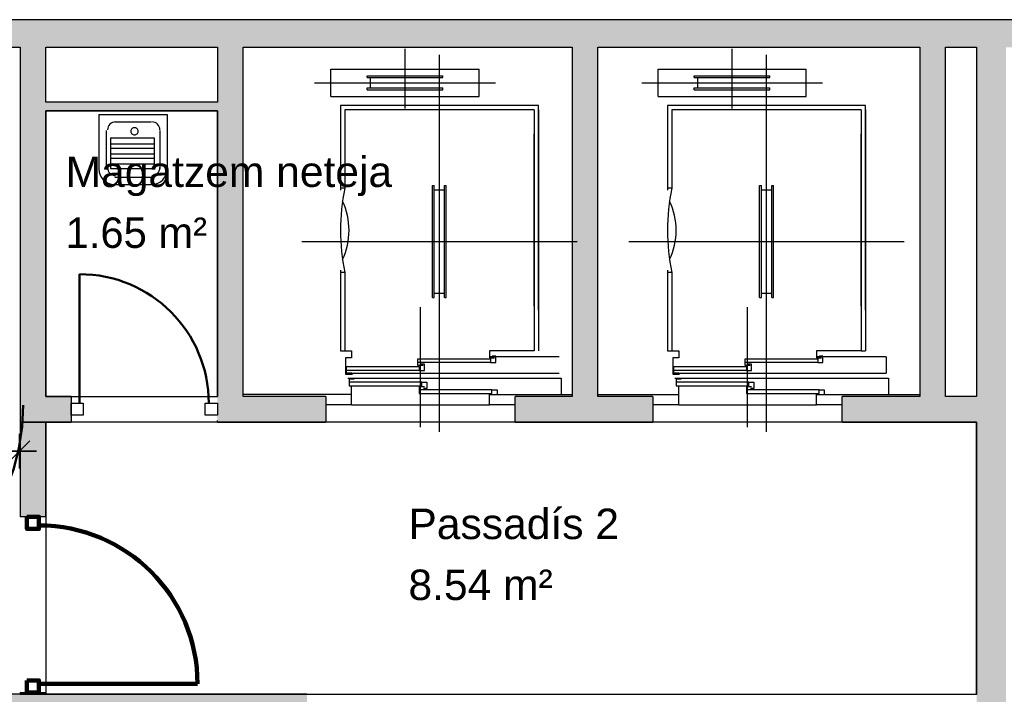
# Model space of a CAD drawing. Header units: metres. Extents: x -1 to 442, y -6 to 31.
# Tile 22 of 24: x 415.78 to 421.5, y 24.31 to 28.23. Entities that reach past the tile are written whole.
import ezdxf

# ---------------------------------------------------------------- set-up
doc = ezdxf.new("R2010")
doc.units = ezdxf.units.M
doc.header["$PDMODE"] = 65
doc.linetypes.add('CONTINUA', pattern=[0])
doc.linetypes.add('VERDECKT', pattern=[9.525, 6.35, -3.175])
for name, color, linetype, lineweight in [('3D P2 MURS', 7, 'CONTINUA', 25), ('3D P2 MURS NOUS', 7, 'CONTINUA', 25), ('P2 COTES', 7, 'CONTINUA', 25), ('P2 ESCALES 2D', 7, 'CONTINUA', 25), ('P2 LOCAL', 7, 'CONTINUA', 25), ('P2 MOBLES 2D', 7, 'CONTINUA', 25)]:
    doc.layers.add(name, color=color, linetype=linetype, lineweight=lineweight)
doc.styles.add('ARIAL', font='arial.ttf')
doc.dimstyles.new('DIMSTYLE_9', dxfattribs={"dimtxt": 0.2, "dimasz": 0.2, "dimexe": 0, "dimexo": 1e-06, "dimgap": 0.1, "dimtad": 0, "dimrnd": 0.01, "dimzin": 4, "dimdsep": 46, "dimtxsty": 'ARIAL', "dimblk1": 'ALL_ML_STRICH', "dimblk2": 'ALL_ML_STRICH', "dimsah": 1, "dimcen": 0, "dimse1": 1, "dimse2": 1, "dimclrd": 2, "dimclre": 2, "dimclrt": 2, "dimadec": 0, "dimazin": 0, "dimtfac": 1, "dimtdec": 0, "dimtix": 1, "dimtmove": 2, "dimatfit": 3, "dimfxl": 0, "dimtzin": 0, "dimlwd": 0, "dimlwe": 35, "dimarcsym": 0})

# ---------------------------------------------------------------- blocks, each defined once
blk = doc.blocks.new('ALL_ML_STRICH')
at = {"color": 0, "linetype": 'ByBlock', "lineweight": -2}
for p, q in [((-0.3, -0.3), (0.3, 0.3)), ((0, -0.5), (0, 0.5)), ((-1, 0), (0.5, 0))]:
    blk.add_line(p, q, dxfattribs=at)
blk = doc.blocks.new('*D65')
at = {"layer": 'DEFPOINTS', "color": 2, "linetype": 'CONTINUA', "lineweight": 35, "transparency": 33554687}
for p in [(415.7769, 26.702), (414.6569, 25.9396), (414.6569, 25.7212)]:
    blk.add_point(p, dxfattribs=at)
at = {"layer": 'P2 COTES', "color": 2, "linetype": 'CONTINUA', "lineweight": -2, "transparency": 33554687}
for p, q in [((414.6569, 25.7212), (414.9024, 25.7212)), ((415.5624, 25.7212), (415.7769, 25.7212))]:
    blk.add_line(p, q, dxfattribs=at)
at = {"layer": 'P2 COTES', "color": 2, "linetype": 'CONTINUA', "lineweight": 35, "transparency": 33554687, "xscale": 0.2, "yscale": 0.2, "zscale": 0.2, "rotation": 180}
blk.add_blockref('ALL_ML_STRICH', (414.6569, 25.7212), dxfattribs=at)
at = {"layer": 'P2 COTES', "color": 2, "linetype": 'CONTINUA', "lineweight": 35, "transparency": 33554687, "xscale": 0.2, "yscale": 0.2, "zscale": 0.2}
blk.add_blockref('ALL_ML_STRICH', (415.7769, 25.7212), dxfattribs=at)
at = {"layer": 'P2 COTES', "color": 2, "linetype": 'CONTINUA', "lineweight": 35, "transparency": 33554687, "insert": (415.2324, 25.7212), "char_height": 0.2, "width": 0.8, "attachment_point": 5, "style": 'ARIAL'}
blk.add_mtext('\\A1;{\\A1;{1.12\\H0.132000;\\S^ ;}}', dxfattribs=at)
blk = doc.blocks.new('*D66')
at = {"layer": 'DEFPOINTS', "color": 2, "linetype": 'CONTINUA', "lineweight": 35, "transparency": 33554687}
for p in [(416.7071, 25.9396), (414.9095, 24.3095), (415.1019, 24.3095)]:
    blk.add_point(p, dxfattribs=at)
at = {"layer": 'P2 COTES', "color": 2, "linetype": 'CONTINUA', "lineweight": -2, "transparency": 33554687}
for p, q in [((414.9095, 25.469), (414.9095, 25.9396)), ((414.9095, 24.3095), (414.9095, 24.809))]:
    blk.add_line(p, q, dxfattribs=at)
at = {"layer": 'P2 COTES', "color": 2, "linetype": 'CONTINUA', "lineweight": 35, "transparency": 33554687, "xscale": 0.2, "yscale": 0.2, "zscale": 0.2}
for p, rotation in [((414.9095, 25.9396), 90), ((414.9095, 24.3095), 270)]:
    blk.add_blockref('ALL_ML_STRICH', p, dxfattribs=dict(at, rotation=rotation))
at = {"layer": 'P2 COTES', "color": 2, "linetype": 'CONTINUA', "lineweight": 35, "transparency": 33554687, "insert": (414.9095, 25.139), "char_height": 0.2, "width": 0.8, "attachment_point": 5, "rotation": 90, "style": 'ARIAL'}
blk.add_mtext('\\A1;{\\A1;{1.63\\H0.132000;\\S^ ;}}', dxfattribs=at)
blk = doc.blocks.new('*D67')
at = {"layer": 'DEFPOINTS', "color": 2, "linetype": 'CONTINUA', "lineweight": 35, "transparency": 33554687}
for p in [(416.7571, 26.9396), (414.9095, 25.9396), (416.7071, 25.9396)]:
    blk.add_point(p, dxfattribs=at)
at = {"layer": 'P2 COTES', "color": 2, "linetype": 'CONTINUA', "lineweight": -2, "transparency": 33554687}
for p, q in [((414.9095, 26.7844), (414.9095, 26.9396)), ((414.9095, 25.9396), (414.9095, 26.1244))]:
    blk.add_line(p, q, dxfattribs=at)
at = {"layer": 'P2 COTES', "color": 2, "linetype": 'CONTINUA', "lineweight": 35, "transparency": 33554687, "xscale": 0.2, "yscale": 0.2, "zscale": 0.2}
for p, rotation in [((414.9095, 26.9396), 90), ((414.9095, 25.9396), 270)]:
    blk.add_blockref('ALL_ML_STRICH', p, dxfattribs=dict(at, rotation=rotation))
at = {"layer": 'P2 COTES', "color": 2, "linetype": 'CONTINUA', "lineweight": 35, "transparency": 33554687, "insert": (414.9095, 26.4544), "char_height": 0.2, "width": 0.8, "attachment_point": 5, "rotation": 90, "style": 'ARIAL'}
blk.add_mtext('\\A1;{\\A1;{1.00\\H0.132000;\\S^ ;}}', dxfattribs=at)
blk = doc.blocks.new('*D68')
at = {"layer": 'DEFPOINTS', "color": 2, "linetype": 'CONTINUA', "lineweight": 35, "transparency": 33554687}
for p in [(414.9702, 28.0801), (414.9095, 26.9396), (416.7571, 26.9396)]:
    blk.add_point(p, dxfattribs=at)
at = {"layer": 'P2 COTES', "color": 2, "linetype": 'CONTINUA', "lineweight": -2, "transparency": 33554687}
for p, q in [((414.9095, 27.8547), (414.9095, 28.0801)), ((414.9095, 26.9396), (414.9095, 27.1947))]:
    blk.add_line(p, q, dxfattribs=at)
at = {"layer": 'P2 COTES', "color": 2, "linetype": 'CONTINUA', "lineweight": 35, "transparency": 33554687, "xscale": 0.2, "yscale": 0.2, "zscale": 0.2}
for p, rotation in [((414.9095, 28.0801), 90), ((414.9095, 26.9396), 270)]:
    blk.add_blockref('ALL_ML_STRICH', p, dxfattribs=dict(at, rotation=rotation))
at = {"layer": 'P2 COTES', "color": 2, "linetype": 'CONTINUA', "lineweight": 35, "transparency": 33554687, "insert": (414.9095, 27.5247), "char_height": 0.2, "width": 0.8, "attachment_point": 5, "rotation": 90, "style": 'ARIAL'}
blk.add_mtext('\\A1;{\\A1;{1.14\\H0.132000;\\S^ ;}}', dxfattribs=at)

msp = doc.modelspace()

# ---------------------------------------------------------------- hatches: boundary and pattern name
at = {"layer": '3D P2 MURS', "linetype": 'CONTINUA', "lineweight": 18, "true_color": 0xa0a0a0, "transparency": 33554687}
for points in [[(426.8464, 28.2282), (401.2904, 28.2282), (401.2587, 28.0682), (415.7808, 28.0682), (415.7808, 28.0683), (415.9308, 28.0683), (415.9308, 28.0682), (426.8132, 28.0682)], [(415.7808, 28.0683), (415.7808, 25.8895), (415.9308, 25.8895), (415.9308, 28.0683)], [(417.077, 26.0395), (417.077, 28.0682), (416.927, 28.0682), (416.927, 26.0395)], [(419.137, 26.0395), (419.137, 28.0682), (418.987, 28.0682), (418.987, 26.0395)], [(421.157, 26.0395), (421.157, 28.0682), (421.007, 28.0682), (421.007, 26.0395)], [(421.507, 24.2048), (421.507, 28.0682), (421.337, 28.0682), (421.337, 24.2048)], [(415.9308, 27.6995), (416.927, 27.6995), (416.927, 27.7495), (415.9308, 27.7495)], [(416.077, 25.8895), (416.077, 26.0395), (415.9308, 26.0395), (415.9308, 25.8895)], [(416.927, 25.8895), (417.557, 25.8895), (417.557, 26.0395), (416.927, 26.0395)], [(418.657, 25.8895), (419.457, 25.8895), (419.457, 26.0395), (418.657, 26.0395)], [(420.557, 25.8895), (421.337, 25.8895), (421.337, 26.0395), (420.557, 26.0395)], [(417.447, 24.3095), (412.107, 24.3095), (412.107, 24.1595), (410.867, 24.1595), (410.867, 24.3095), (410.831, 24.3095), (410.831, 24.1595), (417.447, 24.1595)]]:
    msp.add_hatch(color=253, dxfattribs=at).paths.add_polyline_path(points)
at = {"layer": '3D P2 MURS NOUS', "linetype": 'CONTINUA', "lineweight": 18, "transparency": 33554687}
for points in [[(415.7808, 25.8895), (415.7808, 25.3397), (415.9308, 25.3397), (415.9308, 25.8895)], [(415.9308, 24.3095), (415.9308, 24.3188), (415.7808, 24.3188), (415.7808, 24.3095)]]:
    msp.add_hatch(color=220, dxfattribs=at).paths.add_polyline_path(points)

# ---------------------------------------------------------------- linework, layer by layer
at = {"layer": '3D P2 MURS', "color": 7, "linetype": 'CONTINUA', "lineweight": 25, "transparency": 33554687}
for p, q in [((426.8464, 28.2282), (401.2904, 28.2282)), ((410.827, 28.0682), (415.7808, 28.0682)), ((415.7808, 28.0682), (415.7808, 25.8895)), ((415.9308, 28.0682), (416.927, 28.0682)), ((415.9308, 27.7495), (415.9308, 28.0682)), ((416.927, 28.0682), (416.927, 27.7495)), ((417.077, 28.0682), (418.987, 28.0682)), ((417.077, 26.0395), (417.077, 28.0682)), ((418.987, 28.0682), (418.987, 26.0395)), ((419.137, 26.0395), (419.137, 28.0682)), ((419.137, 28.0682), (421.007, 28.0682)), ((421.007, 28.0682), (421.007, 26.0395)), ((421.157, 26.0395), (421.157, 28.0682)), ((421.157, 28.0682), (421.337, 28.0682)), ((421.337, 28.0682), (421.337, 26.0395)), ((416.927, 27.7495), (415.9308, 27.7495)), ((415.9308, 27.6995), (416.927, 27.6995)), ((415.9308, 26.0395), (415.9308, 27.6995)), ((416.927, 27.6995), (416.927, 26.0395)), ((416.077, 26.0395), (415.9308, 26.0395)), ((416.077, 26.0395), (416.077, 25.8895)), ((417.557, 26.0395), (417.077, 26.0395)), ((417.557, 26.0395), (417.557, 25.8895)), ((418.657, 25.8895), (418.657, 26.0395)), ((418.987, 26.0395), (418.657, 26.0395)), ((419.457, 26.0395), (419.137, 26.0395)), ((419.457, 26.0395), (419.457, 25.8895)), ((420.557, 25.8895), (420.557, 26.0395)), ((421.007, 26.0395), (420.557, 26.0395)), ((421.337, 26.0395), (421.157, 26.0395)), ((415.7808, 25.8895), (415.9308, 25.8895)), ((415.9308, 25.8895), (416.077, 25.8895)), ((416.927, 25.8895), (416.927, 25.8995)), ((416.927, 25.8895), (417.557, 25.8895)), ((418.657, 25.8895), (419.457, 25.8895)), ((420.557, 25.8895), (421.337, 25.8895)), ((421.337, 25.8895), (421.337, 24.3069)), ((417.447, 24.3095), (412.107, 24.3095)), ((417.447, 24.3069), (417.447, 24.3095))]:
    msp.add_line(p, q, dxfattribs=at)
at = {"layer": '3D P2 MURS', "color": 202, "linetype": 'CONTINUA', "lineweight": 50, "transparency": 33554687}
msp.add_line((416.127, 25.9995), (416.127, 26.7495), dxfattribs=at)
at = {"layer": '3D P2 MURS', "color": 7, "linetype": 'CONTINUA', "lineweight": 25, "transparency": 33554687}
for points in [[(416.147, 25.9295), (416.077, 25.9295), (416.077, 25.9995), (416.147, 25.9995), (416.147, 25.9295)], [(416.927, 25.9295), (416.857, 25.9295), (416.857, 25.9995), (416.927, 25.9995), (416.927, 25.9295)]]:
    msp.add_lwpolyline(points, close=True, dxfattribs=at)
at = {"layer": '3D P2 MURS', "color": 202, "linetype": 'CONTINUA', "lineweight": 50, "transparency": 33554687}
msp.add_arc((416.127, 25.9995), 0.75, 0, 90, dxfattribs=at)
at = {"layer": '3D P2 MURS NOUS', "color": 7, "linetype": 'CONTINUA', "lineweight": 25, "transparency": 33554687}
for p, q in [((415.7808, 25.8895), (415.7808, 25.3397)), ((415.9308, 25.8895), (415.7808, 25.8895)), ((415.9308, 25.3397), (415.9308, 25.8895)), ((415.9308, 25.3397), (415.7808, 25.3397)), ((415.7808, 24.3188), (415.9308, 24.3188)), ((415.7808, 24.3188), (415.7808, 24.3095)), ((415.7808, 24.3095), (415.9308, 24.3095)), ((415.9308, 24.3095), (415.9308, 24.3188))]:
    msp.add_line(p, q, dxfattribs=at)
at = {"layer": '3D P2 MURS NOUS', "color": 240, "linetype": 'CONTINUA', "lineweight": 140, "transparency": 33554687}
msp.add_line((415.8908, 24.3688), (416.8117, 24.3688), dxfattribs=at)
for points in [[(415.8208, 25.3397), (415.8208, 25.2697), (415.8908, 25.2697), (415.8908, 25.3397), (415.8208, 25.3397)], [(415.8208, 24.3888), (415.8208, 24.3188), (415.8908, 24.3188), (415.8908, 24.3888), (415.8208, 24.3888)]]:
    msp.add_lwpolyline(points, close=True, dxfattribs=at)
msp.add_arc((415.8908, 24.3688), 0.9209, 0, 90, dxfattribs=at)
at = {"layer": 'P2 ESCALES 2D', "color": 7, "lineweight": 25, "transparency": 33554687}
for p, q in [((418.017, 27.7115), (418.017, 28.0595)), ((418.217, 25.8335), (418.217, 28.0245)), ((419.917, 27.7115), (419.917, 28.0595)), ((420.117, 25.8335), (420.117, 28.0245)), ((417.587, 27.7815), (417.587, 27.9415)), ((417.587, 27.9415), (418.447, 27.9415)), ((418.447, 27.7815), (418.447, 27.9415)), ((419.487, 27.9415), (420.347, 27.9415)), ((419.487, 27.7815), (419.487, 27.9415)), ((420.347, 27.7815), (420.347, 27.9415)), ((417.492, 27.8615), (418.542, 27.8615)), ((417.797, 27.9015), (418.237, 27.9015)), ((417.797, 27.8915), (417.797, 27.9015)), ((417.797, 27.8915), (418.237, 27.8915)), ((417.817, 27.8315), (417.817, 27.8915)), ((418.217, 27.8315), (418.217, 27.8915)), ((418.237, 27.8915), (418.237, 27.9015)), ((419.392, 27.8615), (420.442, 27.8615)), ((419.697, 27.8915), (419.697, 27.9015)), ((419.697, 27.9015), (420.137, 27.9015)), ((419.697, 27.8915), (420.137, 27.8915)), ((419.717, 27.8315), (419.717, 27.8915)), ((420.117, 27.8315), (420.117, 27.8915)), ((420.137, 27.8915), (420.137, 27.9015)), ((417.797, 27.8215), (417.797, 27.8315)), ((417.797, 27.8315), (418.237, 27.8315)), ((417.797, 27.8215), (418.237, 27.8215)), ((418.237, 27.8215), (418.237, 27.8315)), ((419.697, 27.8315), (420.137, 27.8315)), ((419.697, 27.8215), (419.697, 27.8315)), ((419.697, 27.8215), (420.137, 27.8215)), ((420.137, 27.8215), (420.137, 27.8315)), ((417.587, 27.7815), (418.447, 27.7815)), ((419.487, 27.7815), (420.347, 27.7815)), ((416.927, 27.6995), (415.947, 27.6995)), ((418.792, 27.7295), (417.642, 27.7295)), ((417.642, 27.7295), (417.642, 27.2375)), ((418.767, 27.7045), (417.667, 27.7045)), ((417.667, 27.7045), (417.667, 27.2495)), ((418.767, 27.7045), (418.767, 26.3045)), ((418.792, 26.5395), (418.792, 27.7295)), ((418.792, 27.7045), (418.792, 26.3045)), ((419.542, 27.7295), (419.542, 27.2375)), ((420.692, 27.7295), (419.542, 27.7295)), ((419.567, 27.7045), (419.567, 27.2495)), ((420.667, 27.7045), (419.567, 27.7045)), ((420.667, 27.7045), (420.667, 26.3045)), ((420.692, 26.5395), (420.692, 27.7295)), ((420.692, 27.7045), (420.692, 26.3045)), ((416.2385, 27.6767), (416.6355, 27.6767)), ((416.2385, 27.6767), (416.2385, 27.3559)), ((416.3314, 27.6345), (416.5426, 27.6345)), ((416.6355, 27.6767), (416.6355, 27.3559)), ((416.2807, 27.5838), (416.2807, 27.3643)), ((416.5933, 27.5838), (416.5933, 27.3643)), ((416.3061, 27.5416), (416.3061, 27.3643)), ((416.3061, 27.5416), (416.5595, 27.5416)), ((416.5595, 27.5416), (416.5595, 27.3643)), ((418.767, 26.5645), (418.767, 27.5645)), ((420.667, 26.5645), (420.667, 27.5645)), ((416.3061, 27.5078), (416.5595, 27.5078)), ((416.3061, 27.4825), (416.5595, 27.4825)), ((416.3061, 27.4488), (416.5595, 27.4488)), ((416.3061, 27.4234), (416.5595, 27.4234)), ((416.3061, 27.3897), (416.5595, 27.3897)), ((416.3061, 27.3643), (416.5595, 27.3643)), ((416.3314, 27.3137), (416.5426, 27.3137)), ((416.3229, 27.2715), (416.5426, 27.2715)), ((417.667, 27.2495), (417.642, 27.2495)), ((418.177, 27.2645), (418.187, 27.2645)), ((418.177, 26.6145), (418.177, 27.2645)), ((418.187, 26.6145), (418.187, 27.2645)), ((418.187, 27.2395), (418.247, 27.2395)), ((418.247, 27.2645), (418.257, 27.2645)), ((418.247, 26.6145), (418.247, 27.2645)), ((418.257, 26.6145), (418.257, 27.2645)), ((419.567, 27.2495), (419.542, 27.2495)), ((420.077, 26.6145), (420.077, 27.2645)), ((420.077, 27.2645), (420.087, 27.2645)), ((420.087, 26.6145), (420.087, 27.2645)), ((420.087, 27.2395), (420.147, 27.2395)), ((420.147, 26.6145), (420.147, 27.2645)), ((420.147, 27.2645), (420.157, 27.2645)), ((420.157, 26.6145), (420.157, 27.2645)), ((417.417, 26.9395), (419.017, 26.9395)), ((419.317, 26.9395), (420.917, 26.9395)), ((417.642, 26.7735), (417.642, 26.3045)), ((419.542, 26.7735), (419.542, 26.3045)), ((417.667, 26.7595), (417.642, 26.7595)), ((417.667, 26.7595), (417.667, 26.3045)), ((419.567, 26.7595), (419.542, 26.7595)), ((419.567, 26.7595), (419.567, 26.3045)), ((418.177, 26.6145), (418.187, 26.6145)), ((418.187, 26.6395), (418.247, 26.6395)), ((418.247, 26.6145), (418.257, 26.6145)), ((420.077, 26.6145), (420.087, 26.6145)), ((420.087, 26.6395), (420.147, 26.6395)), ((420.147, 26.6145), (420.157, 26.6145)), ((418.107, 25.8605), (418.107, 26.5585)), ((420.007, 25.8605), (420.007, 26.5585)), ((417.642, 26.3045), (417.707, 26.3045)), ((418.912, 26.2685), (418.507, 26.2685)), ((419.542, 26.3045), (419.607, 26.3045)), ((420.812, 26.2685), (420.407, 26.2685)), ((420.667, 26.3045), (420.692, 26.3045)), ((420.812, 26.2685), (420.812, 26.1745)), ((418.514, 26.2355), (418.092, 26.2355)), ((420.414, 26.2355), (419.992, 26.2355)), ((417.672, 26.1745), (418.912, 26.1745)), ((418.1, 26.1905), (417.678, 26.1905)), ((419.572, 26.1745), (420.812, 26.1745)), ((420, 26.1905), (419.578, 26.1905)), ((418.114, 26.1225), (417.692, 26.1225)), ((417.707, 26.0495), (417.707, 26.1005)), ((420.014, 26.1225), (419.592, 26.1225)), ((419.607, 26.0495), (419.607, 26.1005)), ((417.707, 26.0495), (417.077, 26.0495)), ((417.707, 25.9895), (417.707, 26.0495)), ((418.522, 26.0775), (418.1, 26.0775)), ((418.507, 26.0495), (418.987, 26.0495)), ((418.507, 25.9895), (418.507, 26.0495)), ((419.137, 26.0495), (419.607, 26.0495)), ((419.607, 25.9895), (419.607, 26.0495)), ((420.422, 26.0775), (420, 26.0775)), ((420.407, 26.0495), (421.007, 26.0495)), ((420.407, 25.9895), (420.407, 26.0495)), ((417.707, 25.9895), (417.557, 25.9895)), ((417.707, 25.9895), (418.507, 25.9895)), ((418.657, 25.9895), (418.507, 25.9895)), ((419.607, 25.9895), (419.457, 25.9895)), ((419.607, 25.9895), (420.407, 25.9895)), ((420.557, 25.9895), (420.407, 25.9895))]:
    msp.add_line(p, q, dxfattribs=at)
for points in [[(416.3356, 27.6345), (416.3263, 27.6335), (416.3175, 27.6308), (416.3096, 27.6266), (416.3028, 27.6209), (416.2971, 27.614), (416.2928, 27.6061), (416.2901, 27.5974), (416.2892, 27.5881)], [(416.5933, 27.5881), (416.5923, 27.5974), (416.5896, 27.6061), (416.5853, 27.614), (416.5797, 27.6209), (416.5728, 27.6266), (416.5649, 27.6308), (416.5562, 27.6335), (416.5468, 27.6345)], [(416.2385, 27.3601), (416.2403, 27.3422), (416.2454, 27.3256), (416.2536, 27.3105), (416.2645, 27.2974), (416.2776, 27.2866), (416.2926, 27.2784), (416.3093, 27.2733), (416.3272, 27.2715)], [(416.2892, 27.3686), (416.2901, 27.3592), (416.2928, 27.3505), (416.2971, 27.3426), (416.3028, 27.3357), (416.3096, 27.3301), (416.3175, 27.3258), (416.3263, 27.3231), (416.3356, 27.3221)], [(416.5468, 27.3221), (416.5562, 27.3231), (416.5649, 27.3258), (416.5728, 27.3301), (416.5797, 27.3357), (416.5853, 27.3426), (416.5896, 27.3505), (416.5923, 27.3592), (416.5933, 27.3686)], [(416.5468, 27.2715), (416.5647, 27.2733), (416.5813, 27.2784), (416.5964, 27.2866), (416.6095, 27.2974), (416.6203, 27.3105), (416.6285, 27.3256), (416.6337, 27.3422), (416.6355, 27.3601)], [(417.667, 26.3045), (417.707, 26.3045), (417.707, 26.2635), (417.672, 26.2635), (417.672, 26.1675), (417.712, 26.1675)], [(418.122, 26.2185), (418.092, 26.2185), (418.092, 26.2575), (418.514, 26.2575), (418.514, 26.2355), (418.544, 26.2355), (418.544, 26.2725), (418.524, 26.2725)], [(418.767, 26.3045), (418.507, 26.3045), (418.507, 26.2635), (418.537, 26.2635)], [(419.567, 26.3045), (419.607, 26.3045), (419.607, 26.2635), (419.572, 26.2635), (419.572, 26.1675), (419.612, 26.1675)], [(420.022, 26.2185), (419.992, 26.2185), (419.992, 26.2575), (420.414, 26.2575), (420.414, 26.2355), (420.444, 26.2355), (420.444, 26.2725), (420.424, 26.2725)], [(420.667, 26.3045), (420.407, 26.3045), (420.407, 26.2635), (420.437, 26.2635)], [(417.708, 26.1735), (417.678, 26.1735), (417.678, 26.2125), (418.1, 26.2125), (418.1, 26.1905), (418.13, 26.1905), (418.13, 26.2275), (418.11, 26.2275)], [(419.608, 26.1735), (419.578, 26.1735), (419.578, 26.2125), (420, 26.2125), (420, 26.1905), (420.03, 26.1905), (420.03, 26.2275), (420.01, 26.2275)], [(417.685, 26.1445), (418.925, 26.1445), (418.925, 26.0495)], [(417.722, 26.1395), (417.692, 26.1395), (417.692, 26.1005), (418.114, 26.1005), (418.114, 26.1225), (418.144, 26.1225), (418.144, 26.0855), (418.124, 26.0855)], [(419.585, 26.1445), (420.825, 26.1445), (420.825, 26.0495)], [(419.622, 26.1395), (419.592, 26.1395), (419.592, 26.1005), (420.014, 26.1005), (420.014, 26.1225), (420.044, 26.1225), (420.044, 26.0855), (420.024, 26.0855)], [(418.13, 26.0945), (418.1, 26.0945), (418.1, 26.0555), (418.522, 26.0555), (418.522, 26.0775), (418.552, 26.0775), (418.552, 26.0495)], [(420.03, 26.0945), (420, 26.0945), (420, 26.0555), (420.422, 26.0555), (420.422, 26.0775), (420.452, 26.0775), (420.452, 26.0495)]]:
    msp.add_lwpolyline(points, dxfattribs=at)
msp.add_lwpolyline([(416.4666, 27.5796), (416.4661, 27.5839), (416.4649, 27.5878), (416.4629, 27.5914), (416.4604, 27.5945), (416.4572, 27.5971), (416.4537, 27.5991), (416.4497, 27.6003), (416.4454, 27.6007), (416.4412, 27.6003), (416.4372, 27.5991), (416.4336, 27.5971), (416.4305, 27.5945), (416.4279, 27.5914), (416.426, 27.5878), (416.4247, 27.5839), (416.4243, 27.5796), (416.4247, 27.5754), (416.426, 27.5714), (416.4279, 27.5678), (416.4305, 27.5647), (416.4336, 27.5621), (416.4372, 27.5602), (416.4412, 27.5589), (416.4454, 27.5585), (416.4497, 27.5589), (416.4537, 27.5602), (416.4572, 27.5621), (416.4604, 27.5647), (416.4629, 27.5678), (416.4649, 27.5714), (416.4661, 27.5754), (416.4666, 27.5796)], close=True, dxfattribs=at)
for centre, radius, start, end in [((418.855, 27.0045), 1.213, 168.3473, 191.6527), ((420.755, 27.0045), 1.213, 168.3473, 191.6527), ((417.293, 27.0045), 0.399, 334.7815, 25.2185), ((419.193, 27.0045), 0.399, 334.7815, 25.2185)]:
    msp.add_arc(centre, radius, start, end, dxfattribs=at)
at = {"layer": 'P2 LOCAL', "color": 7, "linetype": 'CONTINUA', "lineweight": 25, "transparency": 33554687}
for p, q in [((416.927, 27.6995), (415.9308, 27.6995)), ((415.9308, 27.6995), (415.9308, 26.0395)), ((416.927, 26.0395), (416.927, 27.6995)), ((415.9308, 26.0395), (416.927, 26.0395)), ((421.337, 25.8895), (415.9308, 25.8895)), ((415.9308, 25.8895), (415.9308, 24.3095)), ((421.337, 24.3095), (421.337, 25.8895)), ((415.9308, 24.3095), (421.337, 24.3095))]:
    msp.add_line(p, q, dxfattribs=at)
at = {"layer": 'P2 MOBLES 2D', "color": 202, "linetype": 'VERDECKT', "lineweight": 50, "transparency": 33554687}
msp.add_arc((414.5581, 25.9892), 1.2418, 270, 0, dxfattribs=at)

# ---------------------------------------------------------------- texts
at = {"layer": 'P2 LOCAL', "color": 7, "linetype": 'CONTINUA', "lineweight": 25, "transparency": 33554687, "char_height": 0.177, "attachment_point": 1, "style": 'ARIAL'}
for s, insert, width in [('\\W1.00;Magatzem neteja', (416.0458, 27.4332), 1.994492), ('\\W0.98;1.65 m²', (416.0458, 27.0791), 0.927831), ('\\W1.00;Passadís 2', (418.0369, 25.3872), 1.315789), ('\\W1.00;8.54 m²', (418.0369, 25.033), 0.929231)]:
    msp.add_mtext(s, dxfattribs=dict(at, insert=insert, width=width))

# ---------------------------------------------------------------- dimensions: what is measured, and where the dimension line sits
at = {"layer": 'P2 COTES', "color": 2, "linetype": 'CONTINUA', "lineweight": 35, "transparency": 33554687}
for base, p1, p2, picture, middle in [((414.9095, 28.0801), (416.7571, 26.9396), (414.9702, 28.0801), '*D68', (414.9095, 27.5247)), ((414.9095, 26.9396), (416.7071, 25.9396), (416.7571, 26.9396), '*D67', (414.9095, 26.4544)), ((414.9095, 25.9396), (415.1019, 24.3095), (416.7071, 25.9396), '*D66', (414.9095, 25.139))]:
    dim = msp.add_linear_dim(base=base, p1=p1, p2=p2, angle=90, dimstyle='DIMSTYLE_9', override={"dimpost": '<>', "dimclrd": 2, "dimclre": 2, "dimclrt": 2, "dimlwd": 0, "dimlwe": 35}, dxfattribs=at)
    dim.commit()
    dim.dimension.update_dxf_attribs({"geometry": picture, "text_midpoint": middle, "dimtype": 160})
dim = msp.add_linear_dim(base=(415.7769, 25.7212), p1=(414.6569, 25.9396), p2=(415.7769, 26.702), dimstyle='DIMSTYLE_9', override={"dimpost": '<>', "dimclrd": 2, "dimclre": 2, "dimclrt": 2, "dimlwd": 0, "dimlwe": 35}, dxfattribs=at)
dim.commit()
dim.dimension.update_dxf_attribs({"geometry": '*D65', "text_midpoint": (415.2324, 25.7212), "dimtype": 160})

doc.saveas('drawing.dxf')
